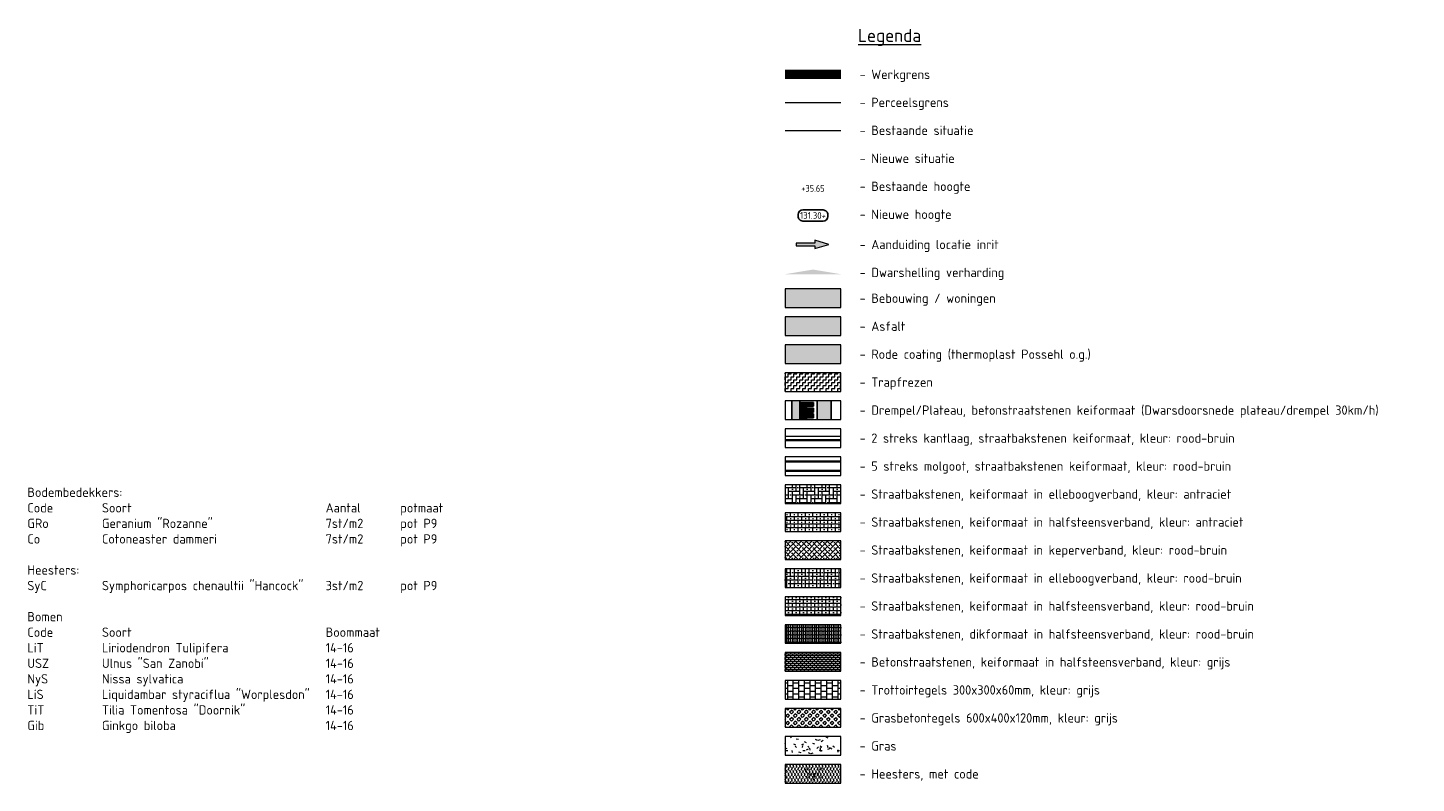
# Model space of a CAD drawing. Header units: metres. Extents: x 191748 to 192615, y 309710 to 310028.
# Tile 76 of 76: x 192540 to 192615, y 309838 to 309879. Entities that reach past the tile are written whole.
import ezdxf
from ezdxf.enums import TextEntityAlignment as Align
from ezdxf.lldxf.tags import DXFTag

# ---------------------------------------------------------------- set-up
doc = ezdxf.new("R2010")
doc.units = ezdxf.units.M
doc.linetypes.add('CENTER2', pattern=[1.125, 0.75, -0.125, 0.125, -0.125])
for name, color, linetype, lineweight in [('B-WE-KG-GRENS_PERCEEL-G', 150, 'KG-PERCEEL-SO', 18), ('B-WE-VH-KANTVERHARDING-G', 253, 'Continuous', 5), ('N-WE-GR-BEPLANTING-A', 92, 'Continuous', 9), ('N-WE-GR-GRAS-A', 62, 'Continuous', 9), ('N-WE-KG-WERKGRENS-200-G', 252, 'CENTER2', 35), ('N-WE-VH-GESLOTENVERHARDING_ASFALT_FREESVAK-A', 252, 'Continuous', 9), ('N-WE-VH-GOOT-G', 170, 'Continuous', 35), ('N-WE-VH-KANTLAAG 2 STREKS-G', 170, 'Continuous', 18), ('N-WE-VH-KANTOPSLUITING_TROTTOIRBAND_RWS VOORKANT-G', 2, 'Continuous', 35), ('N-WE-VH-OPENVERHARDING_BETONSTRAATSTEEN_GRIJS-A', 252, 'Continuous', 9), ('N-WE-VH-OPENVERHARDING_STRAATBAKSTEEN_ANTRACIET-A', 250, 'Continuous', 9), ('N-WE-VH-OPENVERHARDING_STRAATBAKSTEEN_BRUIN-A', 35, 'Continuous', 9), ('N-WE-VH-OPENVERHARDING_STRAATBAKSTEEN_ROOD-A', 13, 'Continuous', 9), ('N-WE-VH-TEGEL-A', 252, 'Continuous', 9), ('N-WE-VH-VERHARDING_ASFALT-A', 253, 'Continuous', 9), ('N-WE-VH-VERHARDING_BETONSTRAATSTEEN_ANTRACIET-A', 251, 'Continuous', 9), ('N-WE-VH-VERHARDING_BETONSTRAATSTEEN_GRIJS-A', 253, 'Continuous', 9), ('N-WE-VH-VERHARDING_GRASBETON-A', 251, 'Continuous', 9), ('N-WE-VH-VERKANTING-CENTRISCH-S', 252, 'Continuous', 25), ('X-XX-AL-AANPIJLING_INRIT-S', 6, 'Continuous', 5), ('X-XX-AL-HOOGTELABEL-S', 7, 'Continuous', 25), ('X-XX-AL-HOOGTELABEL_BESTAAND-S', 252, 'Continuous', 13), ('X-XX-AL-LEGENDA-G', 2, 'Continuous', 5), ('X-XX-AL-LEGENDA-T25', 2, 'Continuous', 5), ('X-XX-AL-LEGENDA-T35', 3, 'Continuous', 5)]:
    doc.layers.add(name, color=color, linetype=linetype, lineweight=lineweight)
for name, color, linetype, lineweight, true_color in [('B-WE-OG-BEBOUWING-A', 7, 'Continuous', 9, 0xfff3f2), ('N-WE-GR-BEPLANTING-T', 7, 'Continuous', 9, 0x224517), ('N-WE-VH-GESLOTENVERHARDING_ASFALT_COATING_ROOD-A', 7, 'Continuous', 9, 0xf2beba)]:
    doc.layers.add(name, color=color, linetype=linetype, lineweight=lineweight, true_color=true_color)
doc.layers.add('N-WE-VH-KANTVERHARDING PLATEAU-G', color=7, linetype='Continuous')
doc.styles.add('ISOCP', font='isocp.shx')
doc.styles.add('NLCS-ISO', font='NLCS-ISO.ttf')
doc.styles.add('NLCS-ISO-M200-T25', font='NLCS-ISO.ttf', dxfattribs={"height": 0.5})
doc.styles.get("Standard").update_dxf_attribs({"font": 'arial.ttf'})
tags = doc.linetypes.add('KG-PERCEEL-SO', pattern='A,5.5,-2,["K",Standard,S=1.8,R=0,X=0,Y=-0.9],-2,5.5,-2,[5,NLCS.SHX,S=0.75,R=0,X=0,Y=0],-2', length=19).pattern_tags.tags
tags[6] = DXFTag(74, 10)

# ---------------------------------------------------------------- blocks, each defined once
blk = doc.blocks.new('INRIT')
at = {"layer": 'X-XX-AL-AANPIJLING_INRIT-S'}
blk.add_hatch(color=254, dxfattribs=at).paths.add_polyline_path([(-1.75, 0.075), (-1.75, -0.075), (-0.75, -0.075), (-0.75, -0.225), (0, 0), (-0.75, 0.225), (-0.75, 0.075)])
at = {"layer": 'X-XX-AL-AANPIJLING_INRIT-S', "flags": 128}
blk.add_lwpolyline([(-1.75, 0.075), (-1.75, -0.075), (-0.75, -0.075), (-0.75, -0.225), (0, 0), (-0.75, 0.225), (-0.75, 0.075)], close=True, dxfattribs=at)
blk = doc.blocks.new('*U73')
blk.add_solid([(0, 0), (1.5, -0.25), (3, 0)])
blk = doc.blocks.new('SAL-HOOGTE-WEGPEIL-200-SO')
for p, q in [((-0.8, -0.043), (-0.8, 0.043)), ((-0.545, 0.302), (0.545, 0.302)), ((0.8, 0.047), (0.8, -0.043)), ((0.545, -0.298), (-0.545, -0.298))]:
    blk.add_line(p, q)
for centre, start, end in [((-0.545, 0.047), 90, 180), ((0.545, 0.047), 360, 90), ((-0.545, -0.043), 180, 270), ((0.545, -0.043), 270, 0)]:
    blk.add_arc(centre, 0.255, start, end)
at = {"style": 'NLCS-ISO'}
blk.add_attdef('HOOGTE', text='', height=0.36, dxfattribs=at).set_placement((0, 0.002), align=Align.MIDDLE_CENTER)

msp = doc.modelspace()

# ---------------------------------------------------------------- hatches: boundary and pattern name
at = {"layer": 'B-WE-OG-BEBOUWING-A'}
h = msp.add_hatch(color=256, dxfattribs=at)
h.dxf.hatch_style = 1
h.paths.add_polyline_path([(192583.657, 309863.864), (192583.657, 309864.864), (192580.657, 309864.864), (192580.657, 309863.864)])
at = {"layer": 'N-WE-GR-BEPLANTING-A'}
h = msp.add_hatch(dxfattribs=at)
h.set_pattern_fill('AGR-BEPLANTING_SOORT_02', color=256, scale=0.04, pattern_type=2)
h.set_pattern_definition([(60, (192580.65723, 309839.36124), (-0.0866026, 0.15), [0.057735, -0.11547]), (60, (192580.65723, 309839.46124), (-0.0866026, 0.15), [0.057735, -0.11547]), (300, (192580.65723, 309839.46124), (0.173205, 1e-07), [0.057735, -0.11547])])
h.paths.add_polyline_path([(192583.657, 309838.361), (192583.657, 309839.361), (192580.657, 309839.361), (192580.657, 309838.361)])
at = {"layer": 'N-WE-GR-GRAS-A'}
h = msp.add_hatch(dxfattribs=at)
h.set_pattern_fill('AGR-GRAS_01', color=256, scale=0.04, pattern_type=2)
h.set_pattern_definition([(0, (171.4512, 59.1167), (1, 1), [0.12, -0.8]), (45, (171.8512, 59.3167), (-0.113137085, 1.8667619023), [0.12, -0.8]), (30, (171.5312, 59.2367), (0.2274613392, 1.2860254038), [0.12, -0.8]), (15, (171.7712, 59.5967), (0.3856270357, 0.724494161), [0.12, -0.8]), (135, (171.6112, 61.1167), (-0.02828427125, -0.6505382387), [0.12, -0.8]), (150, (172.6512, 59.5167), (0.2156921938, -0.5864101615), [0.12, -0.8]), (165, (171.6912, 59.1567), (0.1434520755, -0.7010146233), [0.12, -0.8]), (85, (171.8512, 59.5167), (-0.8726773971, 1.0400164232), [0.12, -0.8]), (100, (171.4512, 59.1167), (-1.1121176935, 0.7787131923), [0.12, -0.8])])
h.paths.add_polyline_path([(192583.657, 309839.861), (192583.657, 309840.861), (192580.657, 309840.861), (192580.657, 309839.861)])
at = {"layer": 'N-WE-VH-GESLOTENVERHARDING_ASFALT_COATING_ROOD-A'}
h = msp.add_hatch(color=256, dxfattribs=at)
h.dxf.hatch_style = 1
h.paths.add_polyline_path([(192583.657, 309860.864), (192583.657, 309861.864), (192580.657, 309861.864), (192580.657, 309860.864)])
at = {"layer": 'N-WE-VH-GESLOTENVERHARDING_ASFALT_FREESVAK-A'}
h = msp.add_hatch(dxfattribs=at)
h.set_pattern_fill('AVH-ASFALT_FREESVAK', color=256, scale=0.1, pattern_type=2)
h.set_pattern_definition([(0, (171.4512, 83.12045), (0.15625, 0.15625), [0.15625, -0.15625]), (90, (171.60745, 83.12045), (-0.15625, 0.15625), [0.15625, -0.15625])])
h.paths.add_polyline_path([(192583.657, 309859.364), (192583.657, 309860.364), (192580.657, 309860.364), (192580.657, 309859.364)])
at = {"layer": 'N-WE-VH-OPENVERHARDING_BETONSTRAATSTEEN_GRIJS-A'}
h = msp.add_hatch(dxfattribs=at)
h.set_pattern_fill('AVH-BSS_KEIFORMAAT_HALFST', color=256, angle=90, pattern_type=2)
h.set_pattern_definition([(90, (192580.65723, 309844.36196), (-0.105, 0.105), [0.105, -0.105]), (180, (192580.65723, 309844.36196), (-1e-17, -0.105), [])])
h.paths.add_polyline_path([(192583.657, 309845.362), (192580.657, 309845.362), (192580.657, 309844.362), (192583.657, 309844.362)])
at = {"layer": 'N-WE-VH-OPENVERHARDING_STRAATBAKSTEEN_ANTRACIET-A'}
h = msp.add_hatch(dxfattribs=at)
h.set_pattern_fill('AVH-SBS_KEIFORMAAT_ELLEBOOG_02', color=256, scale=2, pattern_type=2)
h.set_pattern_definition([(0, (171.4512, 78.61902), (-0.2, 0.2), [0.6, -0.2]), (90, (171.8512, 78.61902), (-0.2, 0.2), [0.6, -0.2]), (0, (171.4512, 78.919), (0.4, 0.4), [0, -0.8]), (0, (171.7512, 79.019), (0.4, 0.4), [0, -0.8])])
h.paths.add_polyline_path([(192583.657, 309853.363), (192583.657, 309854.363), (192580.657, 309854.363), (192580.657, 309853.363)])
h = msp.add_hatch(dxfattribs=at)
h.set_pattern_fill('AVH-SBS_KEIFORMAAT_HALFST', color=256, scale=2, pattern_type=2)
h.set_pattern_definition([(2e-09, (192582.15723, 309851.86285), (-8e-12, 0.2), []), (90, (192582.55723, 309851.86285), (-0.4, -2e-11), [0.2, -0.2]), (90, (192582.35723, 309852.06285), (-0.4, -2e-11), [0.2, -0.2]), (2e-09, (192582.35723, 309851.96285), (-2e-11, 0.4), [0, -0.4, 0, 0, 0]), (2e-09, (192582.55723, 309852.16285), (-2e-11, 0.4), [0, -0.4, 0, 0, 0])])
h.paths.add_polyline_path([(192583.657, 309851.863), (192583.657, 309852.863), (192580.657, 309852.863), (192580.657, 309851.863)])
at = {"layer": 'N-WE-VH-OPENVERHARDING_STRAATBAKSTEEN_BRUIN-A'}
h = msp.add_hatch(dxfattribs=at)
h.set_pattern_fill('AVH-SBS_KEIFORMAAT_ELLEBOOG_01', color=256, scale=2, pattern_type=2)
h.set_pattern_definition([(2e-09, (192582.15723, 309851.86285), (-0.2, 0.2), [0.6, -0.2]), (90, (192582.55723, 309851.86285), (-0.2, 0.2), [0.6, -0.2]), (2e-09, (192582.35723, 309851.96285), (-0.2, 0.2), [0, -0.8]), (2e-09, (192582.65723, 309852.06285), (-0.2, 0.2), [0, -0.8])])
h.paths.add_polyline_path([(192583.657, 309848.862), (192583.657, 309849.862), (192580.657, 309849.862), (192580.657, 309848.862)])
at = {"layer": 'N-WE-VH-OPENVERHARDING_STRAATBAKSTEEN_ROOD-A'}
h = msp.add_hatch(dxfattribs=at)
h.set_pattern_fill('AVH-SBS_KEIFORMAAT_KEPER', color=256, scale=2, pattern_type=2)
h.set_pattern_definition([(45, (-4e-10, -3.00054), (0, 0.28284271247), [0.6, -0.2]), (135, (0.14142, -3.14196), (-3e-17, -0.28284271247), [0.6, -0.2]), (0, (0.21213, -2.92983), (0.28284272, 0.14142136), [0, -0.56568542])])
h.paths.add_polyline_path([(192583.657, 309850.363), (192583.657, 309851.363), (192580.657, 309851.363), (192580.657, 309850.363)])
h = msp.add_hatch(dxfattribs=at)
h.set_pattern_fill('AVH-SBS_KEIFORMAAT_HALFST', color=256, scale=2, pattern_type=2)
h.set_pattern_definition([(0, (171.4512, 72.6183), (0, 0.2), []), (90, (171.8512, 72.6183), (-0.4, 2e-17), [0.2, -0.2]), (90, (171.6512, 72.8183), (-0.4, 2e-17), [0.2, -0.2]), (0, (171.6512, 72.7183), (0, 0.4), [0, -0.4, 0, 0, 0]), (0, (171.8512, 72.9183), (0, 0.4), [0, -0.4, 0, 0, 0])])
h.paths.add_polyline_path([(192583.657, 309847.362), (192583.657, 309848.362), (192580.657, 309848.362), (192580.657, 309847.362)])
h = msp.add_hatch(dxfattribs=at)
h.set_pattern_fill('AVH-SBS_WAALFORMAAT_HALFST', color=256, scale=2, angle=90, pattern_type=2)
h.set_pattern_definition([(90, (171.4512, 74.11848), (-0.1, 6e-18), []), (180, (171.4512, 74.51848), (-5e-17, -0.4), [0.1, -0.1]), (180, (171.3512, 74.31848), (-5e-17, -0.4), [0.1, -0.1]), (90, (171.4012, 74.31848), (-0.2, 1e-17), [0, -0.4, 0, 0, 0]), (90, (171.3012, 74.51848), (-0.2, 1e-17), [0, -0.4, 0, 0, 0])])
h.paths.add_polyline_path([(192583.657, 309845.862), (192583.657, 309846.862), (192580.657, 309846.862), (192580.657, 309845.862)])
at = {"layer": 'N-WE-VH-TEGEL-A'}
h = msp.add_hatch(dxfattribs=at)
h.set_pattern_fill('AVH-TEGEL_300X300_HALFST', color=256, pattern_type=2)
h.set_pattern_definition([(0, (-3e-10, -6.0009), (0.3, 0.15), [0.3, -0.3]), (90, (-3e-10, -6.0009), (-0.3, 2e-17), [])])
h.paths.add_polyline_path([(192583.657, 309843.862), (192580.657, 309843.862), (192580.657, 309842.862), (192583.657, 309842.862)])
at = {"layer": 'N-WE-VH-VERHARDING_ASFALT-A'}
h = msp.add_hatch(color=256, dxfattribs=at)
h.dxf.hatch_style = 1
h.paths.add_polyline_path([(192583.657, 309862.364), (192583.657, 309863.364), (192580.657, 309863.364), (192580.657, 309862.364)])
at = {"layer": 'N-WE-VH-VERHARDING_BETONSTRAATSTEEN_ANTRACIET-A'}
h = msp.add_hatch(color=256, dxfattribs=at)
h.dxf.hatch_style = 1
h.paths.add_polyline_path([(192581.45, 309858.779), (192581.45, 309858.259), (192582.18, 309858.259), (192582.18, 309858.469), (192581.815, 309858.469), (192581.815, 309858.569), (192582.18, 309858.569), (192582.18, 309858.779)])
h = msp.add_hatch(color=256, dxfattribs=at)
h.dxf.hatch_style = 1
h.paths.add_polyline_path([(192581.45, 309857.864), (192581.815, 309857.864), (192581.815, 309857.949), (192582.18, 309857.949), (192582.18, 309858.159), (192581.45, 309858.159)])
at = {"layer": 'N-WE-VH-VERHARDING_BETONSTRAATSTEEN_GRIJS-A'}
h = msp.add_hatch(color=256, dxfattribs=at)
h.dxf.hatch_style = 1
h.paths.add_polyline_path([(192581.03, 309857.864), (192581.45, 309857.864), (192581.45, 309858.864), (192581.03, 309858.864)])
h = msp.add_hatch(color=256, dxfattribs=at)
h.dxf.hatch_style = 1
h.paths.add_polyline_path([(192582.39, 309857.864), (192583.14, 309857.864), (192583.14, 309858.864), (192582.39, 309858.864)])
at = {"layer": 'N-WE-VH-VERHARDING_GRASBETON-A'}
h = msp.add_hatch(dxfattribs=at)
h.set_pattern_fill('AVH-GRASBETONSTEEN_02-SO', color=256, scale=0.2, pattern_type=2)
h.set_pattern_definition([(45, (171.4512, 54.6167), (-0.19798989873, 0.19798989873), [0.14, -0.14]), (135, (171.4512, 54.6167), (-0.19798989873, -0.19798989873), [0.14, -0.14]), (45, (171.3522, 54.71568), (-0.19798989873, 0.19798989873), [0.14, -0.14]), (135, (171.5502, 54.71568), (-0.19798989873, -0.19798989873), [0.14, -0.14])])
h.paths.add_polyline_path([(192583.657, 309841.362), (192583.657, 309842.362), (192580.657, 309842.362), (192580.657, 309841.362)])

# ---------------------------------------------------------------- linework, layer by layer
at = {"layer": 'B-WE-KG-GRENS_PERCEEL-G', "ltscale": 0.75, "flags": 128}
msp.add_lwpolyline([(192580.657, 309874.865), (192583.657, 309874.865)], dxfattribs=at)
at = {"layer": 'B-WE-VH-KANTVERHARDING-G', "flags": 128}
msp.add_lwpolyline([(192580.657, 309873.365), (192583.657, 309873.365)], dxfattribs=at)
at = {"layer": 'N-WE-KG-WERKGRENS-200-G', "ltscale": 10, "const_width": 0.5, "flags": 128}
msp.add_lwpolyline([(192580.657, 309876.365), (192583.657, 309876.365)], dxfattribs=at)
at = {"layer": 'N-WE-VH-GOOT-G'}
for points in [[(192580.657, 309855.613), (192583.657, 309855.613)], [(192580.657, 309855.113), (192583.657, 309855.113)]]:
    msp.add_lwpolyline(points, dxfattribs=at)
at = {"layer": 'N-WE-VH-KANTLAAG 2 STREKS-G'}
msp.add_lwpolyline([(192580.657, 309856.963), (192583.657, 309856.963)], dxfattribs=at)
at = {"layer": 'N-WE-VH-KANTOPSLUITING_TROTTOIRBAND_RWS VOORKANT-G'}
msp.add_lwpolyline([(192580.657, 309856.763), (192583.657, 309856.763)], dxfattribs=at)
at = {"layer": 'N-WE-VH-KANTVERHARDING PLATEAU-G'}
for points in [[(192581.03, 309858.864), (192581.03, 309857.864)], [(192581.45, 309858.864), (192581.45, 309857.864)], [(192582.18, 309858.779), (192581.45, 309858.779)], [(192582.18, 309858.569), (192581.815, 309858.569)], [(192581.815, 309858.469), (192581.815, 309858.569)], [(192582.18, 309858.469), (192581.815, 309858.469)], [(192582.18, 309858.779), (192582.18, 309858.569)], [(192582.18, 309858.469), (192582.18, 309858.259)], [(192582.39, 309858.864), (192582.39, 309857.864)], [(192583.14, 309858.864), (192583.14, 309857.864)], [(192582.18, 309858.259), (192581.45, 309858.259)], [(192582.18, 309858.159), (192581.45, 309858.159)], [(192582.18, 309857.949), (192581.815, 309857.949)], [(192581.815, 309857.864), (192581.815, 309857.949)], [(192582.18, 309858.159), (192582.18, 309857.949)]]:
    msp.add_lwpolyline(points, dxfattribs=at)
at = {"layer": 'X-XX-AL-LEGENDA-G', "color": 2}
for points in [[(192583.657, 309863.864), (192583.657, 309864.864), (192580.657, 309864.864), (192580.657, 309863.864)], [(192583.657, 309862.364), (192583.657, 309863.364), (192580.657, 309863.364), (192580.657, 309862.364)], [(192583.657, 309860.864), (192583.657, 309861.864), (192580.657, 309861.864), (192580.657, 309860.864)], [(192583.657, 309859.364), (192583.657, 309860.364), (192580.657, 309860.364), (192580.657, 309859.364)], [(192583.657, 309857.864), (192583.657, 309858.864), (192580.657, 309858.864), (192580.657, 309857.864)], [(192583.657, 309856.363), (192583.657, 309857.363), (192580.657, 309857.363), (192580.657, 309856.363)], [(192583.657, 309854.863), (192583.657, 309855.863), (192580.657, 309855.863), (192580.657, 309854.863)], [(192583.657, 309853.363), (192583.657, 309854.363), (192580.657, 309854.363), (192580.657, 309853.363)], [(192583.657, 309851.863), (192583.657, 309852.863), (192580.657, 309852.863), (192580.657, 309851.863)], [(192583.657, 309850.363), (192583.657, 309851.363), (192580.657, 309851.363), (192580.657, 309850.363)], [(192583.657, 309848.862), (192583.657, 309849.862), (192580.657, 309849.862), (192580.657, 309848.862)], [(192583.657, 309847.362), (192583.657, 309848.362), (192580.657, 309848.362), (192580.657, 309847.362)], [(192583.657, 309845.862), (192583.657, 309846.862), (192580.657, 309846.862), (192580.657, 309845.862)], [(192583.657, 309844.362), (192583.657, 309845.362), (192580.657, 309845.362), (192580.657, 309844.362)], [(192583.657, 309842.862), (192583.657, 309843.862), (192580.657, 309843.862), (192580.657, 309842.862)], [(192583.657, 309841.362), (192583.657, 309842.362), (192580.657, 309842.362), (192580.657, 309841.362)], [(192583.657, 309839.861), (192583.657, 309840.861), (192580.657, 309840.861), (192580.657, 309839.861)], [(192583.657, 309838.361), (192583.657, 309839.361), (192580.657, 309839.361), (192580.657, 309838.361)]]:
    msp.add_lwpolyline(points, close=True, dxfattribs=at)

# ---------------------------------------------------------------- block references
at = {"layer": 'N-WE-VH-VERKANTING-CENTRISCH-S', "rotation": 180}
msp.add_blockref('*U73', (192583.657, 309865.651), dxfattribs=at)
at = {"layer": 'X-XX-AL-AANPIJLING_INRIT-S'}
msp.add_blockref('INRIT', (192583.01, 309867.247), dxfattribs=at)
at = {"layer": 'X-XX-AL-HOOGTELABEL-S', "rotation": 359.5219670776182}
msp.add_blockref('SAL-HOOGTE-WEGPEIL-200-SO', (192582.157, 309868.798), dxfattribs=at).add_auto_attribs({'HOOGTE': '131.30+'})

# ---------------------------------------------------------------- texts
at = {"layer": 'N-WE-GR-BEPLANTING-T', "insert": (192581.686, 309839.16), "char_height": 0.5, "attachment_point": 1, "style": 'NLCS-ISO-M200-T25'}
msp.add_mtext_dynamic_manual_height_columns('SyC', width=5.06554, gutter_width=12.5, heights=[0], dxfattribs=at)
at = {"layer": 'X-XX-AL-HOOGTELABEL_BESTAAND-S', "style": 'ISOCP'}
msp.add_text('+35.65', height=0.36, dxfattribs=at).set_placement((192582.157, 309869.965), align=Align.BOTTOM_CENTER)
at = {"layer": 'X-XX-AL-LEGENDA-T25', "color": 2, "style": 'NLCS-ISO'}
for s, p in [('- Werkgrens', (192584.657, 309876.365)), ('- Perceelsgrens', (192584.657, 309874.865)), ('- Bestaande situatie', (192584.657, 309873.365)), ('- Nieuwe situatie', (192584.657, 309871.865)), ('- Bestaande hoogte ', (192584.657, 309870.365)), ('- Nieuwe hoogte ', (192584.657, 309868.864)), ('- Aanduiding locatie inrit', (192584.657, 309867.247)), ('- Dwarshelling verharding', (192584.657, 309865.747)), ('- Bebouwing / woningen', (192584.657, 309864.364)), ('- Asfalt', (192584.657, 309862.864)), ('- Rode coating (thermoplast Possehl o.g.)', (192584.657, 309861.364)), ('- Trapfrezen', (192584.657, 309859.864)), ('- Drempel/Plateau, betonstraatstenen keiformaat (Dwarsdoorsnede plateau/drempel 30km/h)', (192584.657, 309858.364)), ('- 2 streks kantlaag, straatbakstenen keiformaat, kleur: rood-bruin', (192584.657, 309856.863)), ('- 5 streks molgoot, straatbakstenen keiformaat, kleur: rood-bruin', (192584.657, 309855.363)), ('- Straatbakstenen, keiformaat in elleboogverband, kleur: antraciet', (192584.657, 309853.863)), ('- Straatbakstenen, keiformaat in halfsteensverband, kleur: antraciet', (192584.657, 309852.363)), ('- Straatbakstenen, keiformaat in keperverband, kleur: rood-bruin', (192584.657, 309850.863)), ('- Straatbakstenen, keiformaat in elleboogverband, kleur: rood-bruin', (192584.657, 309849.362)), ('- Straatbakstenen, keiformaat in halfsteensverband, kleur: rood-bruin', (192584.657, 309847.862)), ('- Straatbakstenen, dikformaat in halfsteensverband, kleur: rood-bruin', (192584.657, 309846.362)), ('- Betonstraatstenen, keiformaat in halfsteensverband, kleur: grijs', (192584.657, 309844.862)), ('- Trottoirtegels 300x300x60mm, kleur: grijs', (192584.657, 309843.362)), ('- Grasbetontegels 600x400x120mm, kleur: grijs', (192584.657, 309841.862)), ('- Gras', (192584.657, 309840.361)), ('- Heesters, met code', (192584.657, 309838.861))]:
    msp.add_text(s, height=0.5, dxfattribs=at).set_placement(p, align=Align.MIDDLE_LEFT)
at = {"layer": 'X-XX-AL-LEGENDA-T25', "color": 2, "insert": (192540.019, 309854.21), "char_height": 0.5, "attachment_point": 1, "style": 'NLCS-ISO'}
msp.add_mtext_dynamic_manual_height_columns('Bodembedekkers:\\PCode^I^ISoort^I^I^I^I^I^IAantal^I^Ipotmaat\\PGRo^I^IGeranium "Rozanne" ^I^I^I7st/m2^Ipot P9\\PCo^I^ICotoneaster dammeri^I^I^I7st/m2^Ipot P9\\P\\PHeesters:\\PSyC^I^ISymphoricarpos chenaultii "Hancock"^I3st/m2^Ipot P9\\P\\PBomen\\PCode^I^ISoort^I^I^I^I^I^IBoommaat\\PLiT^I^ILiriodendron Tulipifera^I^I^I14-16\\PUSZ^I^IUlnus "San Zanobi"^I^I^I^I14-16\\PNyS^I^INissa sylvatica^I^I^I^I14-16\\PLiS^I^ILiquidambar styraciflua "Worplesdon" ^I14-16\\PTiT^I^ITilia Tomentosa "Doornik"^I^I^I14-16\\PGib^I^IGinkgo biloba^I^I^I^I^I14-16', width=119.03976, gutter_width=12.5, heights=[0], dxfattribs=at)
at = {"layer": 'X-XX-AL-LEGENDA-T35', "color": 3, "style": 'NLCS-ISO'}
msp.add_text('%%ULegenda', height=0.7, dxfattribs=at).set_placement((192584.574, 309878.105))

doc.saveas('drawing.dxf')
